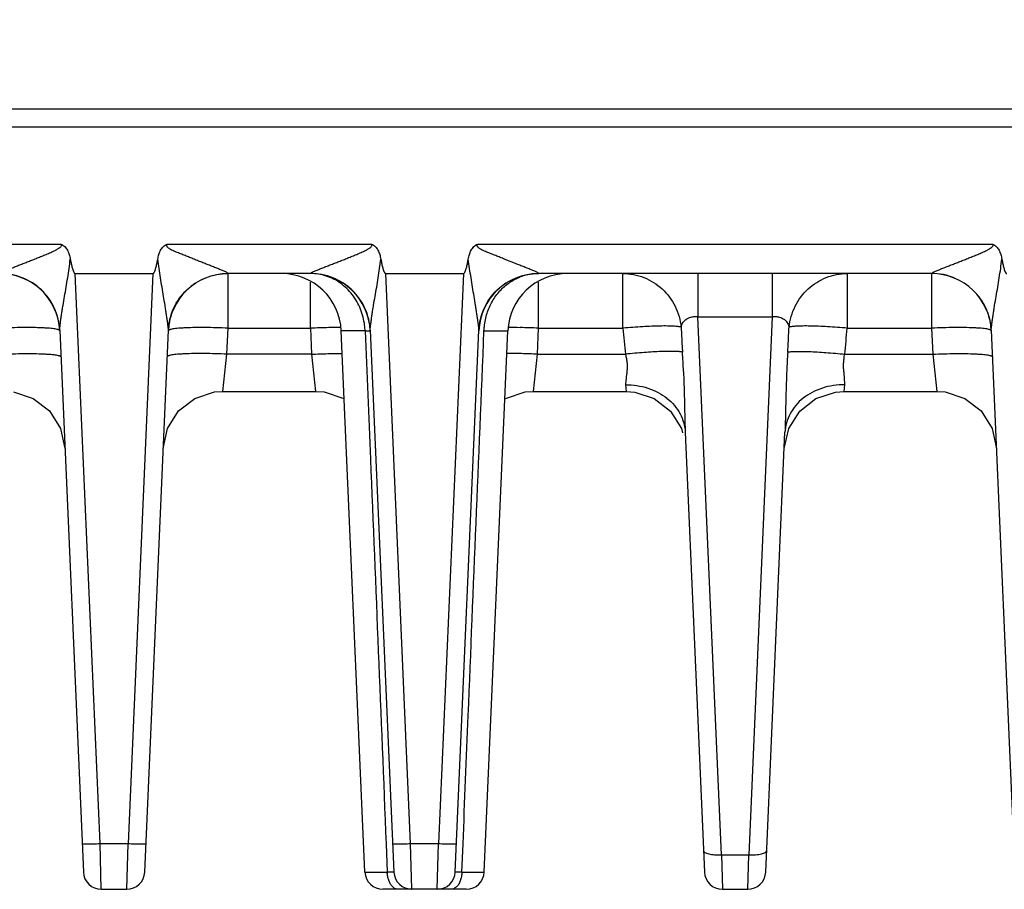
# Model space of a CAD drawing. Header units: inches. Extents: x 0 to 34, y 0 to 22.
# Tile 20 of 68: x 10.2 to 11.8, y 4.7 to 6.2. Entities that reach past the tile are written whole.
import ezdxf

# ---------------------------------------------------------------- set-up
doc = ezdxf.new("R2010")
doc.units = ezdxf.units.IN
doc.header["$LTSCALE"] = 1.87
doc.header["$MEASUREMENT"] = 0
doc.layers.get('0').update_dxf_attribs({"linetype": 'CONTINUOUS'})
doc.layers.add('DIMENSIONS', color=7, linetype='CONTINUOUS')
doc.styles.get("Standard").update_dxf_attribs({"font": 'txt', "width": 0.8})
doc.dimstyles.new('DIMSTYLE_1', dxfattribs={"dimtxt": 0.125, "dimasz": 0.18, "dimexe": 0.18, "dimexo": 0.0625, "dimgap": 0.09, "dimtad": 0, "dimtih": 1, "dimtoh": 1, "dimzin": 4, "dimdsep": 46, "dimtxsty": 'STANDARD', "dimblk": '_FILLED', "dimblk1": '_FILLED', "dimblk2": '_FILLED', "dimcen": 0.09, "dimadec": 0, "dimazin": 0, "dimtp": 0.01, "dimtm": 0.01, "dimtfac": 1, "dimtofl": 0, "dimtmove": 0, "dimatfit": 3, "dimldrblk": '_FILLED', "dimfxl": 1, "dimtolj": 1, "dimtzin": 4, "dimarcsym": 0})

# ---------------------------------------------------------------- blocks, each defined once
blk = doc.blocks.new('*D4')
at = {"layer": 'DIMENSIONS', "color": 2, "linetype": 'CONTINUOUS'}
blk.add_line((11.2351, 7.1717), (11.2351, 10.22), dxfattribs=at)
at = {"layer": 'DIMENSIONS', "color": 2, "linetype": 'CONTINUOUS', "insert": (11.1726, 10.2825), "char_height": 0.125, "width": 1.225, "attachment_point": 1, "rotation": 90, "line_spacing_factor": 0.9}
blk.add_mtext('5.22{\\Ftxt.shx;\\W1.000000;\\H0.125000; }[132.6]', dxfattribs=at)
blk = doc.blocks.new('_FILLED')
at = {"color": 0, "linetype": 'BYBLOCK'}
blk.add_solid([(0, 0), (-1, 0.1736), (-1, -0.1736)], dxfattribs=at)
blk = doc.blocks.new('*D12')
at = {"layer": 'DIMENSIONS', "color": 2, "linetype": 'CONTINUOUS'}
blk.add_line((11.2931, 9.5325), (5.3248, 9.5325), dxfattribs=at)
at = {"layer": 'DIMENSIONS', "color": 2, "linetype": 'CONTINUOUS', "insert": (5.2623, 9.595), "char_height": 0.125, "width": 1.225, "attachment_point": 3, "line_spacing_factor": 0.9}
blk.add_mtext('4.80{\\Ftxt.shx;\\W1.000000;\\H0.125000; }[121.9]', dxfattribs=at)

msp = doc.modelspace()

# ---------------------------------------------------------------- linework, layer by layer
at = {"color": 7, "linetype": 'CONTINUOUS'}
for p, q in [((21.1188, 6.0369), (6.0132, 6.0369)), ((13.6135, 6.0069), (9.2777, 6.0069)), ((9.8796, 5.8114), (10.2212, 5.8114)), ((10.3988, 5.8114), (10.7404, 5.8114)), ((10.9181, 5.8114), (11.7789, 5.8114)), ((10.2866, 4.8084), (10.245, 5.7619)), ((10.245, 5.7619), (10.375, 5.7619)), ((10.375, 5.7619), (10.3334, 4.8084)), ((10.5007, 5.7619), (10.5007, 5.7621)), ((10.5007, 5.6706), (10.5007, 5.7619)), ((10.6385, 5.7619), (10.5007, 5.7619)), ((10.6385, 5.7621), (10.6385, 5.7619)), ((10.6385, 5.6706), (10.6385, 5.7474)), ((10.8059, 4.8084), (10.7642, 5.7619)), ((10.7642, 5.7619), (10.8942, 5.7619)), ((10.8942, 5.7619), (10.8526, 4.8084)), ((11.0199, 5.7619), (11.02, 5.7621)), ((11.677, 5.7619), (11.0199, 5.7619)), ((11.0199, 5.6706), (11.0199, 5.7474)), ((11.161, 5.6706), (11.161, 5.7619)), ((11.2863, 5.7619), (11.2863, 5.6898)), ((11.4106, 5.7619), (11.4106, 5.6898)), ((11.5359, 5.7619), (11.5359, 5.6706)), ((11.677, 5.7621), (11.677, 5.7619)), ((11.677, 5.7619), (11.677, 5.6706)), ((11.3256, 4.7895), (11.2863, 5.6898)), ((11.2863, 5.6898), (11.4106, 5.6898)), ((11.4106, 5.6898), (11.3713, 4.7895)), ((10.2192, 5.667), (10.2587, 4.7606)), ((10.3613, 4.7606), (10.4008, 5.667)), ((10.4988, 5.6271), (10.5007, 5.6706)), ((10.5007, 5.6706), (10.6385, 5.6706)), ((10.6385, 5.6706), (10.6404, 5.6271)), ((10.7295, 4.7606), (10.6899, 5.6662)), ((10.7299, 5.6662), (10.6899, 5.6662)), ((10.7384, 5.667), (10.778, 4.7606)), ((10.8805, 4.7606), (10.9201, 5.667)), ((10.9286, 5.6662), (10.9685, 5.6662)), ((10.929, 4.7606), (10.9685, 5.6662)), ((11.018, 5.6271), (11.0199, 5.6706)), ((11.0199, 5.6706), (11.161, 5.6706)), ((11.5359, 5.6706), (11.677, 5.6706)), ((11.677, 5.6706), (11.6789, 5.6271)), ((11.7769, 5.667), (11.8164, 4.7606)), ((10.4921, 5.5649), (10.4988, 5.6271)), ((10.6404, 5.6271), (10.4988, 5.6271)), ((10.6404, 5.6271), (10.6471, 5.5649)), ((11.0113, 5.5649), (11.018, 5.6271)), ((11.018, 5.6271), (11.1652, 5.6271)), ((11.5317, 5.6271), (11.6789, 5.6271)), ((11.6789, 5.6271), (11.6856, 5.5649)), ((10.4921, 5.5649), (10.6471, 5.5649)), ((11.0113, 5.5649), (11.1662, 5.5649)), ((11.1652, 5.5759), (11.1663, 5.5649)), ((11.1663, 5.5649), (11.1806, 5.5638)), ((11.5163, 5.5638), (11.5306, 5.5649)), ((11.5306, 5.5649), (11.5318, 5.5759)), ((11.5307, 5.5649), (11.6856, 5.5649)), ((11.6856, 5.5649), (11.6998, 5.5639)), ((10.9636, 5.5525), (10.9644, 5.5532)), ((11.6998, 5.5639), (11.7325, 5.5532)), ((11.7325, 5.5532), (11.7597, 5.5321)), ((11.7597, 5.5321), (11.7781, 5.5029)), ((11.4307, 5.4692), (11.4381, 5.5029)), ((11.7781, 5.5029), (11.7855, 5.4692)), ((11.2651, 5.4965), (11.2972, 4.7606)), ((11.3997, 4.7606), (11.4318, 5.4965)), ((10.2866, 4.8084), (10.3334, 4.8084)), ((10.2887, 4.7319), (10.2866, 4.8084)), ((10.3313, 4.7319), (10.3334, 4.8084)), ((10.7649, 4.8079), (10.7668, 4.7606)), ((10.8059, 4.8084), (10.8526, 4.8084)), ((10.808, 4.7319), (10.8059, 4.8084)), ((10.8505, 4.7319), (10.8526, 4.8084)), ((10.8917, 4.7606), (10.8936, 4.8079)), ((11.3256, 4.7895), (11.3713, 4.7895)), ((11.3256, 4.7895), (11.3272, 4.7319)), ((11.3697, 4.7319), (11.3713, 4.7895)), ((10.7295, 4.7606), (10.7668, 4.7606)), ((10.8917, 4.7606), (10.929, 4.7606)), ((10.2887, 4.7319), (10.3313, 4.7319)), ((10.899, 4.7319), (10.7595, 4.7319)), ((11.3272, 4.7319), (11.3697, 4.7319))]:
    msp.add_line(p, q, dxfattribs=at)
for points in [[(10.3922, 5.4692), (10.3996, 5.5029), (10.418, 5.5321), (10.4452, 5.5532), (10.4779, 5.5639), (10.4921, 5.5649)], [(10.6471, 5.5649), (10.6613, 5.5639), (10.6941, 5.5532), (10.6949, 5.5525)], [(10.9644, 5.5532), (10.9972, 5.5639), (11.0113, 5.5649)], [(10.1421, 5.5639), (10.1748, 5.5532), (10.202, 5.5321), (10.2204, 5.5029), (10.2278, 5.4692)], [(11.1806, 5.5638), (11.2133, 5.5531), (11.2404, 5.532)], [(11.4381, 5.5029), (11.4565, 5.532), (11.4836, 5.5531), (11.5163, 5.5638)], [(11.2404, 5.532), (11.2588, 5.5029), (11.2605, 5.4955)]]:
    msp.add_lwpolyline(points, dxfattribs=at)
for centre, radius, start, end in [((10.1193, 5.6619), 0.1, 2.5, 90), ((10.5007, 5.6619), 0.1, 90, 177.5), ((10.59, 5.6619), 0.1, 2.5, 90), ((10.6385, 5.6619), 0.1, 2.5, 90.0042), ((11.0199, 5.6619), 0.1, 89.9948, 177.5), ((11.0684, 5.6619), 0.1, 90, 177.5), ((11.0198, 5.676), 0.0859, 96.9513, 110.8692), ((11.0199, 5.6747), 0.0872, 90.0003, 96.9607), ((11.6769, 5.6611), 0.101, 67.2435, 89.9624), ((11.677, 5.6619), 0.1, 2.5, 90), ((10.1207, 5.663), 0.0985, 24.3607, 30.4467), ((11.678, 5.6628), 0.0989, 24.1403, 39.3081), ((10.1196, 5.6625), 0.0997, 2.5741, 24.3138), ((10.5003, 5.6626), 0.0995, 155.7688, 177.4289), ((10.6389, 5.6625), 0.0996, 8.6511, 23.3725), ((11.677, 5.6625), 0.0999, 12.0804, 24.081), ((11.6779, 5.6626), 0.099, 2.5453, 12.0969), ((10.686, 4.5841), 1.0875, 90.8807, 92.5041), ((10.6827, 4.8278), 0.8438, 89.5595, 90.9093), ((10.9756, 4.7865), 0.885, 89.1221, 90.409), ((10.9716, 4.5576), 1.1141, 87.5152, 89.0999), ((14.2397, 5.9429), 3.0907, 185.055, 185.8643), ((8.4651, 5.9421), 3.0828, 354.1351, 354.9467), ((8.998, 5.4991), 2.2663, 2.5085, 3.3275), ((13.6934, 5.4994), 2.2608, 176.6712, 177.4693), ((10.2887, 4.7619), 0.03, 182.5, 269.9999), ((10.3313, 4.7619), 0.03, 270.0001, 357.5), ((10.7595, 4.7619), 0.03, 182.5004, 270.0048), ((10.8127, 4.7618), 0.046, 181.5556, 184.3034), ((10.808, 4.7619), 0.03, 182.5, 269.9996), ((10.8505, 4.7619), 0.03, 270.0004, 357.5), ((10.899, 4.7619), 0.03, 269.9958, 357.4997), ((11.3272, 4.7619), 0.03, 182.5, 270), ((11.3697, 4.7619), 0.03, 270, 357.5)]:
    msp.add_arc(centre, radius, start, end, dxfattribs=at)
for points, knots in [([(10.1193, 5.7621), (10.1195, 5.7624), (10.1201, 5.7629), (10.1214, 5.7637), (10.1234, 5.7647), (10.1269, 5.7663), (10.1319, 5.7684), (10.1384, 5.771), (10.1452, 5.7737), (10.1523, 5.7765), (10.1595, 5.7793), (10.1668, 5.7821), (10.1742, 5.785), (10.1817, 5.788), (10.1891, 5.791), (10.1954, 5.7935), (10.2004, 5.7957), (10.2041, 5.7973), (10.2078, 5.7989), (10.2109, 5.8004), (10.2133, 5.8016), (10.2151, 5.8026), (10.2168, 5.8036), (10.2183, 5.8046), (10.2193, 5.8054), (10.2204, 5.8063), (10.2216, 5.8075), (10.2223, 5.8096), (10.2216, 5.8109), (10.2212, 5.8114)], [0, 0, 0, 0, 0.007593, 0.021079, 0.040559, 0.0648, 0.120166, 0.180544, 0.244099, 0.309517, 0.376231, 0.443868, 0.512186, 0.581018, 0.650252, 0.719799, 0.754669, 0.789593, 0.824565, 0.859577, 0.877099, 0.894622, 0.912184, 0.929692, 0.938457, 0.947281, 0.96484, 0.98243, 1, 1, 1, 1]), ([(10.2212, 5.8114), (10.2223, 5.8109), (10.2246, 5.8097), (10.2276, 5.8072), (10.2301, 5.8042), (10.2328, 5.7998), (10.2352, 5.7938), (10.2364, 5.7888), (10.2368, 5.7863)], [0, 0, 0, 0, 0.125071, 0.250047, 0.375256, 0.500323, 0.750124, 1, 1, 1, 1]), ([(10.3832, 5.7863), (10.3836, 5.7888), (10.3848, 5.7938), (10.3872, 5.7998), (10.3899, 5.8042), (10.3924, 5.8072), (10.3954, 5.8097), (10.3977, 5.8109), (10.3988, 5.8114)], [0, 0, 0, 0, 0.249883, 0.499696, 0.624777, 0.749929, 0.874955, 1, 1, 1, 1]), ([(10.5007, 5.7621), (10.5007, 5.7622), (10.5005, 5.7624), (10.4998, 5.7629), (10.4986, 5.7637), (10.4966, 5.7647), (10.4941, 5.7658), (10.4912, 5.767), (10.487, 5.7688), (10.4816, 5.771), (10.4747, 5.7737), (10.4676, 5.7765), (10.4604, 5.7793), (10.4531, 5.7822), (10.4457, 5.7852), (10.4383, 5.7882), (10.4308, 5.7912), (10.4245, 5.7937), (10.4195, 5.7957), (10.4157, 5.7972), (10.4119, 5.7987), (10.4082, 5.8004), (10.4051, 5.8019), (10.4028, 5.8033), (10.4011, 5.8044), (10.3998, 5.8056), (10.3989, 5.8066), (10.3983, 5.8075), (10.398, 5.8085), (10.398, 5.8095), (10.3983, 5.8105), (10.3986, 5.8111), (10.3988, 5.8114)], [0, 0, 0, 0, 0.002974, 0.007543, 0.021292, 0.04078, 0.064867, 0.091882, 0.120415, 0.18071, 0.24419, 0.309593, 0.37623, 0.443733, 0.511893, 0.580606, 0.649769, 0.719287, 0.754152, 0.78907, 0.824027, 0.859009, 0.894014, 0.911554, 0.928998, 0.946519, 0.95555, 0.964552, 0.973268, 0.981991, 0.991011, 1, 1, 1, 1]), ([(10.6385, 5.7621), (10.6387, 5.7624), (10.6393, 5.7629), (10.6406, 5.7637), (10.6426, 5.7647), (10.6462, 5.7663), (10.6512, 5.7684), (10.6576, 5.771), (10.6644, 5.7737), (10.6715, 5.7765), (10.6787, 5.7793), (10.6861, 5.7821), (10.6934, 5.785), (10.7009, 5.788), (10.7084, 5.791), (10.7146, 5.7935), (10.7196, 5.7957), (10.7233, 5.7973), (10.727, 5.7989), (10.7301, 5.8004), (10.7325, 5.8016), (10.7343, 5.8026), (10.7361, 5.8036), (10.7375, 5.8046), (10.7386, 5.8054), (10.7396, 5.8063), (10.7409, 5.8075), (10.7415, 5.8096), (10.7409, 5.8109), (10.7404, 5.8114)], [0, 0, 0, 0, 0.007593, 0.021079, 0.040559, 0.0648, 0.120166, 0.180544, 0.244099, 0.309517, 0.376231, 0.443868, 0.512186, 0.581018, 0.650252, 0.719799, 0.754669, 0.789593, 0.824565, 0.859577, 0.877099, 0.894622, 0.912184, 0.929692, 0.938457, 0.947281, 0.96484, 0.98243, 1, 1, 1, 1]), ([(10.7404, 5.8114), (10.7416, 5.8109), (10.7438, 5.8097), (10.7468, 5.8072), (10.7493, 5.8042), (10.752, 5.7998), (10.7544, 5.7938), (10.7556, 5.7888), (10.7561, 5.7863)], [0, 0, 0, 0, 0.125071, 0.250047, 0.375256, 0.500323, 0.750124, 1, 1, 1, 1]), ([(10.9024, 5.7863), (10.9029, 5.7888), (10.9041, 5.7938), (10.9064, 5.7998), (10.9091, 5.8042), (10.9116, 5.8072), (10.9146, 5.8097), (10.9169, 5.8109), (10.9181, 5.8114)], [0, 0, 0, 0, 0.249883, 0.499696, 0.624777, 0.749929, 0.874955, 1, 1, 1, 1]), ([(11.02, 5.7621), (11.0199, 5.7622), (11.0197, 5.7624), (11.019, 5.7629), (11.0178, 5.7637), (11.0158, 5.7647), (11.0133, 5.7658), (11.0104, 5.767), (11.0063, 5.7688), (11.0008, 5.771), (10.9939, 5.7737), (10.9869, 5.7765), (10.9796, 5.7793), (10.9723, 5.7822), (10.9649, 5.7852), (10.9575, 5.7882), (10.95, 5.7912), (10.9438, 5.7937), (10.9387, 5.7957), (10.9349, 5.7972), (10.9312, 5.7987), (10.9274, 5.8004), (10.9244, 5.8019), (10.922, 5.8033), (10.9203, 5.8044), (10.919, 5.8056), (10.9181, 5.8066), (10.9176, 5.8075), (10.9172, 5.8085), (10.9172, 5.8095), (10.9175, 5.8105), (10.9179, 5.8111), (10.9181, 5.8114)], [0, 0, 0, 0, 0.002974, 0.007543, 0.021292, 0.04078, 0.064867, 0.091882, 0.120415, 0.18071, 0.24419, 0.309593, 0.37623, 0.443733, 0.511893, 0.580606, 0.649769, 0.719287, 0.754152, 0.78907, 0.824027, 0.859009, 0.894014, 0.911554, 0.928998, 0.946519, 0.95555, 0.964552, 0.973268, 0.981991, 0.991011, 1, 1, 1, 1]), ([(11.677, 5.7621), (11.6771, 5.7624), (11.6778, 5.7629), (11.6791, 5.7637), (11.6811, 5.7647), (11.6846, 5.7663), (11.6896, 5.7684), (11.6961, 5.771), (11.7029, 5.7737), (11.71, 5.7765), (11.7172, 5.7793), (11.7245, 5.7821), (11.7319, 5.785), (11.7394, 5.788), (11.7468, 5.791), (11.7531, 5.7935), (11.758, 5.7957), (11.7618, 5.7973), (11.7655, 5.7989), (11.7685, 5.8004), (11.771, 5.8016), (11.7728, 5.8026), (11.7745, 5.8036), (11.776, 5.8046), (11.777, 5.8054), (11.7781, 5.8063), (11.7793, 5.8075), (11.78, 5.8096), (11.7793, 5.8109), (11.7789, 5.8114)], [0, 0, 0, 0, 0.007593, 0.021079, 0.040559, 0.0648, 0.120166, 0.180544, 0.244099, 0.309517, 0.376231, 0.443868, 0.512186, 0.581018, 0.650252, 0.719799, 0.754669, 0.789593, 0.824565, 0.859577, 0.877099, 0.894622, 0.912184, 0.929692, 0.938457, 0.947281, 0.96484, 0.98243, 1, 1, 1, 1]), ([(11.7789, 5.8114), (11.78, 5.8109), (11.7823, 5.8097), (11.7853, 5.8072), (11.7878, 5.8042), (11.7905, 5.7998), (11.7929, 5.7938), (11.794, 5.7888), (11.7945, 5.7863)], [0, 0, 0, 0, 0.125071, 0.250047, 0.375256, 0.500323, 0.750124, 1, 1, 1, 1]), ([(10.2192, 5.667), (10.2191, 5.6678), (10.2192, 5.6696), (10.2196, 5.6737), (10.2203, 5.6793), (10.2212, 5.6863), (10.2223, 5.6936), (10.2235, 5.7011), (10.2251, 5.7112), (10.2273, 5.7239), (10.23, 5.7393), (10.2325, 5.7549), (10.2349, 5.7705), (10.2362, 5.781), (10.2368, 5.7863)], [0, 0, 0, 0, 0.019961, 0.044774, 0.100599, 0.160196, 0.221726, 0.284429, 0.347866, 0.476246, 0.606051, 0.736825, 0.868224, 1, 1, 1, 1]), ([(10.2368, 5.7863), (10.2372, 5.7841), (10.2379, 5.7809), (10.2388, 5.7766), (10.2396, 5.7734), (10.2404, 5.7702), (10.2414, 5.7671), (10.2423, 5.7648), (10.2431, 5.7634), (10.2437, 5.7625), (10.2445, 5.7619), (10.245, 5.7619)], [0, 0, 0, 0, 0.250346, 0.37552, 0.500693, 0.625864, 0.751025, 0.876116, 0.907422, 0.938713, 1, 1, 1, 1]), ([(10.375, 5.7619), (10.3755, 5.7619), (10.3763, 5.7625), (10.3769, 5.7634), (10.3774, 5.7643), (10.378, 5.7656), (10.3788, 5.7676), (10.3796, 5.7702), (10.3804, 5.7734), (10.3812, 5.7766), (10.3821, 5.7809), (10.3828, 5.7841), (10.3832, 5.7863)], [0, 0, 0, 0, 0.061335, 0.092616, 0.123924, 0.186494, 0.249072, 0.374217, 0.499372, 0.624529, 0.749687, 1, 1, 1, 1]), ([(10.4008, 5.667), (10.4009, 5.6678), (10.4008, 5.6696), (10.4005, 5.6725), (10.4002, 5.6757), (10.3996, 5.6803), (10.3988, 5.6862), (10.3976, 5.6935), (10.3965, 5.701), (10.3949, 5.7111), (10.3928, 5.7239), (10.3902, 5.7393), (10.3877, 5.7549), (10.3853, 5.7706), (10.3839, 5.781), (10.3832, 5.7863)], [0, 0, 0, 0, 0.019415, 0.044427, 0.071671, 0.100195, 0.159717, 0.221229, 0.283952, 0.347462, 0.476057, 0.606009, 0.736805, 0.868204, 1, 1, 1, 1]), ([(10.7384, 5.667), (10.7384, 5.6678), (10.7384, 5.6696), (10.7388, 5.6737), (10.7395, 5.6793), (10.7405, 5.6863), (10.7415, 5.6936), (10.7427, 5.7011), (10.7443, 5.7112), (10.7465, 5.7239), (10.7492, 5.7393), (10.7518, 5.7549), (10.7541, 5.7705), (10.7554, 5.781), (10.7561, 5.7863)], [0, 0, 0, 0, 0.019961, 0.044774, 0.100599, 0.160196, 0.221726, 0.284429, 0.347866, 0.476246, 0.606051, 0.736825, 0.868224, 1, 1, 1, 1]), ([(10.7561, 5.7863), (10.7565, 5.7841), (10.7571, 5.7809), (10.758, 5.7766), (10.7588, 5.7734), (10.7597, 5.7702), (10.7607, 5.7671), (10.7616, 5.7648), (10.7624, 5.7634), (10.763, 5.7625), (10.7637, 5.7619), (10.7642, 5.7619)], [0, 0, 0, 0, 0.250346, 0.37552, 0.500693, 0.625864, 0.751025, 0.876116, 0.907422, 0.938713, 1, 1, 1, 1]), ([(10.8942, 5.7619), (10.8948, 5.7619), (10.8955, 5.7625), (10.8961, 5.7634), (10.8966, 5.7643), (10.8972, 5.7656), (10.898, 5.7676), (10.8988, 5.7702), (10.8997, 5.7734), (10.9004, 5.7766), (10.9014, 5.7809), (10.902, 5.7841), (10.9024, 5.7863)], [0, 0, 0, 0, 0.061335, 0.092616, 0.123924, 0.186494, 0.249072, 0.374217, 0.499372, 0.624529, 0.749687, 1, 1, 1, 1]), ([(10.9201, 5.667), (10.9201, 5.6678), (10.92, 5.6696), (10.9198, 5.6725), (10.9194, 5.6757), (10.9188, 5.6803), (10.918, 5.6862), (10.9169, 5.6935), (10.9157, 5.701), (10.9141, 5.7111), (10.912, 5.7239), (10.9095, 5.7393), (10.9069, 5.7549), (10.9045, 5.7706), (10.9031, 5.781), (10.9024, 5.7863)], [0, 0, 0, 0, 0.019415, 0.044427, 0.071671, 0.100195, 0.159717, 0.221229, 0.283952, 0.347462, 0.476057, 0.606009, 0.736805, 0.868204, 1, 1, 1, 1]), ([(11.7769, 5.667), (11.7768, 5.6678), (11.7769, 5.6696), (11.7773, 5.6737), (11.7779, 5.6793), (11.7789, 5.6863), (11.78, 5.6936), (11.7812, 5.7011), (11.7828, 5.7112), (11.785, 5.7239), (11.7877, 5.7393), (11.7902, 5.7549), (11.7926, 5.7705), (11.7939, 5.781), (11.7945, 5.7863)], [0, 0, 0, 0, 0.019961, 0.044774, 0.100599, 0.160196, 0.221726, 0.284429, 0.347866, 0.476246, 0.606051, 0.736825, 0.868224, 1, 1, 1, 1]), ([(11.7945, 5.7863), (11.7949, 5.7841), (11.7956, 5.7809), (11.7965, 5.7766), (11.7973, 5.7734), (11.7981, 5.7702), (11.7991, 5.7671), (11.8, 5.7648), (11.8008, 5.7634), (11.8014, 5.7625), (11.8022, 5.7619), (11.8027, 5.7619)], [0, 0, 0, 0, 0.250346, 0.37552, 0.500693, 0.625864, 0.751025, 0.876116, 0.907422, 0.938713, 1, 1, 1, 1]), ([(10.2192, 5.667), (10.2186, 5.6796), (10.2126, 5.7048), (10.1901, 5.7363), (10.1575, 5.7573), (10.1319, 5.7621), (10.1193, 5.7621)], [0, 0, 0, 0, 0.249365, 0.499026, 0.749311, 1, 1, 1, 1]), ([(10.4008, 5.667), (10.4014, 5.6796), (10.4074, 5.7048), (10.4299, 5.7363), (10.4626, 5.7573), (10.4881, 5.7621), (10.5007, 5.7621)], [0, 0, 0, 0, 0.249407, 0.499144, 0.749378, 1, 1, 1, 1]), ([(10.7384, 5.667), (10.7379, 5.6796), (10.7318, 5.7048), (10.7093, 5.7363), (10.6767, 5.7573), (10.6511, 5.7621), (10.6385, 5.7621)], [0, 0, 0, 0, 0.249365, 0.499026, 0.749311, 1, 1, 1, 1]), ([(10.7221, 5.7025), (10.7187, 5.7112), (10.7094, 5.7275), (10.6927, 5.7437), (10.6773, 5.7531), (10.6608, 5.7598), (10.6474, 5.7619), (10.6385, 5.7619)], [0, 0, 0, 0, 0.259379, 0.510194, 0.633407, 0.755852, 1, 1, 1, 1]), ([(10.9201, 5.667), (10.9206, 5.6796), (10.9266, 5.7048), (10.9491, 5.7363), (10.9818, 5.7573), (11.0073, 5.7621), (11.02, 5.7621)], [0, 0, 0, 0, 0.249407, 0.499144, 0.749378, 1, 1, 1, 1]), ([(10.9338, 5.6956), (10.9361, 5.7025), (10.9419, 5.7159), (10.9546, 5.7333), (10.9705, 5.7473), (10.9828, 5.7538), (10.9892, 5.7562)], [0, 0, 0, 0, 0.259023, 0.511709, 0.758039, 1, 1, 1, 1]), ([(11.161, 5.7619), (11.1729, 5.7619), (11.197, 5.7573), (11.228, 5.7377), (11.2501, 5.7082), (11.2569, 5.6844), (11.2582, 5.6723)], [0, 0, 0, 0, 0.247448, 0.496324, 0.747311, 1, 1, 1, 1]), ([(11.4388, 5.6723), (11.44, 5.6844), (11.4469, 5.7082), (11.469, 5.7377), (11.5, 5.7573), (11.524, 5.7619), (11.5359, 5.7619)], [0, 0, 0, 0, 0.252689, 0.503676, 0.752552, 1, 1, 1, 1]), ([(10.7299, 5.6662), (10.7297, 5.6693), (10.7286, 5.6817), (10.7256, 5.6938), (10.7221, 5.7025)], [0, 0, 0, 0, 0.251354, 1, 1, 1, 1]), ([(10.9286, 5.6662), (10.9287, 5.6687), (10.9295, 5.6786), (10.9315, 5.6885), (10.9338, 5.6956)], [0, 0, 0, 0, 0.250931, 1, 1, 1, 1]), ([(11.2582, 5.6723), (11.2584, 5.6735), (11.259, 5.6758), (11.2613, 5.6803), (11.266, 5.6857), (11.2732, 5.6892), (11.2803, 5.6902), (11.2843, 5.6901), (11.2863, 5.6898)], [0, 0, 0, 0, 0.097307, 0.196248, 0.412425, 0.676718, 0.833819, 1, 1, 1, 1]), ([(11.4106, 5.6898), (11.4126, 5.69), (11.4166, 5.6902), (11.4237, 5.6892), (11.4309, 5.6857), (11.4365, 5.6794), (11.4383, 5.6747), (11.4388, 5.6723)], [0, 0, 0, 0, 0.166419, 0.323579, 0.587997, 0.804239, 1, 1, 1, 1]), ([(10.2192, 5.6662), (10.2192, 5.6665), (10.2188, 5.667), (10.218, 5.6675), (10.2172, 5.6679), (10.2161, 5.6682), (10.2142, 5.6687), (10.2112, 5.6693), (10.207, 5.6699), (10.202, 5.6704), (10.1961, 5.6708), (10.187, 5.6713), (10.174, 5.6716), (10.157, 5.6716), (10.1385, 5.6713), (10.1258, 5.6709), (10.1193, 5.6706)], [0, 0, 0, 0, 0.009681, 0.01695, 0.026219, 0.037598, 0.051136, 0.084731, 0.126849, 0.177157, 0.235272, 0.300658, 0.450636, 0.621573, 0.807239, 1, 1, 1, 1]), ([(10.5007, 5.6706), (10.4942, 5.6709), (10.4815, 5.6713), (10.463, 5.6716), (10.446, 5.6716), (10.433, 5.6713), (10.4239, 5.6708), (10.418, 5.6704), (10.413, 5.6699), (10.4088, 5.6693), (10.4058, 5.6687), (10.4039, 5.6682), (10.4028, 5.6679), (10.402, 5.6675), (10.4012, 5.667), (10.4008, 5.6665), (10.4008, 5.6662)], [0, 0, 0, 0, 0.192761, 0.378426, 0.549363, 0.699342, 0.764728, 0.822843, 0.873151, 0.915269, 0.948864, 0.962402, 0.973781, 0.98305, 0.990319, 1, 1, 1, 1]), ([(10.7299, 5.6662), (10.7305, 5.6662), (10.7317, 5.6663), (10.7334, 5.6663), (10.7349, 5.6663), (10.7361, 5.6663), (10.737, 5.6663), (10.7375, 5.6663), (10.7378, 5.6663), (10.7381, 5.6663), (10.7383, 5.6663), (10.7384, 5.6663), (10.7384, 5.6662), (10.7384, 5.6662)], [0, 0, 0, 0, 0.224439, 0.423871, 0.595985, 0.738936, 0.851578, 0.896198, 0.932876, 0.961563, 0.982231, 0.994903, 1, 1, 1, 1]), ([(10.7299, 5.6662), (10.7328, 5.5947), (10.7402, 5.4159), (10.7519, 5.1298), (10.7606, 4.9152), (10.7649, 4.8079)], [0, 0, 0, 0, 0.250007, 0.625009, 1, 1, 1, 1]), ([(10.8936, 4.8079), (10.8964, 4.8795), (10.9037, 5.0583), (10.9153, 5.3444), (10.9242, 5.5589), (10.9286, 5.6662)], [0, 0, 0, 0, 0.249992, 0.624991, 1, 1, 1, 1]), ([(11.2582, 5.6723), (11.2574, 5.6725), (11.2557, 5.6729), (11.2515, 5.6735), (11.2446, 5.674), (11.2346, 5.6743), (11.2226, 5.6742), (11.2088, 5.6737), (11.188, 5.6727), (11.172, 5.6715), (11.161, 5.6706)], [0, 0, 0, 0, 0.023199, 0.053084, 0.132282, 0.235794, 0.360728, 0.503773, 0.661054, 1, 1, 1, 1]), ([(11.2582, 5.6723), (11.2584, 5.6688), (11.2587, 5.6636), (11.2591, 5.6566), (11.2593, 5.6515), (11.2595, 5.6463), (11.2599, 5.6394), (11.2602, 5.6341), (11.2605, 5.6306)], [0, 0, 0, 0, 0.252121, 0.376611, 0.500006, 0.6234, 0.747889, 1, 1, 1, 1]), ([(11.4364, 5.6306), (11.4367, 5.6341), (11.4371, 5.6394), (11.4374, 5.6463), (11.4376, 5.6515), (11.4378, 5.6566), (11.4382, 5.6636), (11.4385, 5.6688), (11.4388, 5.6723)], [0, 0, 0, 0, 0.252111, 0.3766, 0.499994, 0.623389, 0.747879, 1, 1, 1, 1]), ([(11.5359, 5.6706), (11.5249, 5.6715), (11.5089, 5.6727), (11.4882, 5.6737), (11.4744, 5.6742), (11.4623, 5.6743), (11.4523, 5.674), (11.4454, 5.6735), (11.4412, 5.6729), (11.4395, 5.6725), (11.4388, 5.6723)], [0, 0, 0, 0, 0.338945, 0.496225, 0.63927, 0.764204, 0.867717, 0.946915, 0.976801, 1, 1, 1, 1]), ([(11.7769, 5.6662), (11.7769, 5.6665), (11.7765, 5.667), (11.7757, 5.6675), (11.7748, 5.6679), (11.7738, 5.6682), (11.7719, 5.6687), (11.7689, 5.6693), (11.7647, 5.6699), (11.7597, 5.6704), (11.7538, 5.6708), (11.7447, 5.6713), (11.7317, 5.6716), (11.7146, 5.6716), (11.6962, 5.6713), (11.6835, 5.6709), (11.677, 5.6706)], [0, 0, 0, 0, 0.009681, 0.01695, 0.026219, 0.037598, 0.051136, 0.084731, 0.126849, 0.177157, 0.235272, 0.300658, 0.450636, 0.621573, 0.807239, 1, 1, 1, 1]), ([(11.2605, 5.6306), (11.2586, 5.631), (11.254, 5.6315), (11.246, 5.6318), (11.2359, 5.6318), (11.2241, 5.6315), (11.2107, 5.6308), (11.1909, 5.6295), (11.1756, 5.6282), (11.1652, 5.6271)], [0, 0, 0, 0, 0.060679, 0.145039, 0.251127, 0.376243, 0.517379, 0.671081, 1, 1, 1, 1]), ([(11.4365, 5.6306), (11.4383, 5.631), (11.443, 5.6315), (11.4509, 5.6318), (11.461, 5.6318), (11.4728, 5.6315), (11.4862, 5.6308), (11.506, 5.6295), (11.5213, 5.6282), (11.5317, 5.6271)], [0, 0, 0, 0, 0.060649, 0.144981, 0.251051, 0.376162, 0.517306, 0.671027, 1, 1, 1, 1]), ([(10.1212, 5.6271), (10.1277, 5.6274), (10.1404, 5.6278), (10.1589, 5.6282), (10.1759, 5.6281), (10.1889, 5.6278), (10.198, 5.6273), (10.2039, 5.6269), (10.2089, 5.6264), (10.2131, 5.6258), (10.2161, 5.6253), (10.218, 5.6248), (10.2191, 5.6244), (10.2199, 5.624), (10.2207, 5.6236), (10.2211, 5.6231), (10.2211, 5.6228)], [0, 0, 0, 0, 0.192799, 0.378502, 0.549469, 0.699473, 0.764871, 0.822997, 0.873316, 0.915443, 0.949037, 0.962569, 0.973937, 0.983188, 0.990428, 1, 1, 1, 1]), ([(10.4988, 5.6271), (10.4923, 5.6274), (10.4796, 5.6278), (10.4612, 5.6282), (10.4441, 5.6281), (10.4311, 5.6278), (10.422, 5.6273), (10.4161, 5.6269), (10.4111, 5.6264), (10.4069, 5.6258), (10.4039, 5.6253), (10.402, 5.6248), (10.4009, 5.6244), (10.4001, 5.624), (10.3993, 5.6236), (10.3989, 5.6231), (10.3989, 5.6228)], [0, 0, 0, 0, 0.192797, 0.378497, 0.549466, 0.699472, 0.764871, 0.822997, 0.873317, 0.915444, 0.949038, 0.96257, 0.973937, 0.983188, 0.990428, 1, 1, 1, 1]), ([(10.6404, 5.6271), (10.6494, 5.6275), (10.6666, 5.6281), (10.6838, 5.6282), (10.6921, 5.6281)], [0, 0, 0, 0, 0.519046, 1, 1, 1, 1]), ([(11.018, 5.6271), (11.0091, 5.6275), (10.9919, 5.6281), (10.9746, 5.6282), (10.9664, 5.6281)], [0, 0, 0, 0, 0.519043, 1, 1, 1, 1]), ([(11.1652, 5.6271), (11.1658, 5.6246), (11.1668, 5.6197), (11.1679, 5.6122), (11.1682, 5.605), (11.1676, 5.5982), (11.1668, 5.5918), (11.1659, 5.5845), (11.1655, 5.5792), (11.1652, 5.5759)], [0, 0, 0, 0, 0.149056, 0.295184, 0.435468, 0.568611, 0.693559, 0.808143, 1, 1, 1, 1]), ([(11.5318, 5.5759), (11.5317, 5.5792), (11.5317, 5.5845), (11.5311, 5.5918), (11.5304, 5.5982), (11.5299, 5.6038), (11.5298, 5.6085), (11.5299, 5.6134), (11.5305, 5.6196), (11.5313, 5.6246), (11.5317, 5.6271)], [0, 0, 0, 0, 0.191754, 0.306225, 0.431132, 0.564515, 0.63391, 0.704961, 0.850979, 1, 1, 1, 1]), ([(11.6789, 5.6271), (11.6854, 5.6274), (11.6981, 5.6278), (11.7165, 5.6282), (11.7336, 5.6281), (11.7466, 5.6278), (11.7557, 5.6273), (11.7616, 5.6269), (11.7666, 5.6264), (11.7708, 5.6258), (11.7738, 5.6253), (11.7757, 5.6248), (11.7767, 5.6244), (11.7776, 5.624), (11.7784, 5.6236), (11.7788, 5.6231), (11.7788, 5.6228)], [0, 0, 0, 0, 0.192799, 0.378502, 0.549469, 0.699473, 0.764871, 0.822997, 0.873316, 0.915443, 0.949037, 0.962569, 0.973937, 0.983188, 0.990428, 1, 1, 1, 1]), ([(11.2621, 5.5983), (11.2625, 5.5896), (11.2631, 5.5723), (11.2638, 5.5466), (11.2643, 5.5214), (11.2647, 5.5047), (11.2651, 5.4965)], [0, 0, 0, 0, 0.256152, 0.509098, 0.757325, 1, 1, 1, 1]), ([(11.4348, 5.5992), (11.4344, 5.5904), (11.4338, 5.573), (11.4331, 5.5471), (11.4326, 5.5216), (11.4322, 5.5048), (11.4318, 5.4965)], [0, 0, 0, 0, 0.256171, 0.50911, 0.757483, 1, 1, 1, 1]), ([(11.1652, 5.5759), (11.1715, 5.576), (11.1842, 5.5751), (11.2026, 5.5709), (11.2197, 5.5637), (11.2348, 5.5539), (11.2473, 5.5419), (11.2569, 5.5279), (11.2631, 5.5126), (11.2648, 5.5018), (11.2651, 5.4965)], [0, 0, 0, 0, 0.135454, 0.269704, 0.400796, 0.527924, 0.650843, 0.769919, 0.886025, 1, 1, 1, 1]), ([(11.5318, 5.5759), (11.5254, 5.576), (11.5127, 5.5751), (11.4943, 5.5709), (11.4773, 5.5637), (11.4622, 5.5539), (11.4496, 5.5419), (11.44, 5.5279), (11.4338, 5.5126), (11.4321, 5.5018), (11.4318, 5.4965)], [0, 0, 0, 0, 0.135454, 0.269705, 0.400798, 0.527928, 0.650848, 0.769924, 0.886027, 1, 1, 1, 1]), ([(10.2567, 4.8084), (10.2567, 4.8083), (10.2569, 4.8082), (10.2573, 4.8081), (10.2581, 4.808), (10.259, 4.808), (10.2603, 4.8079), (10.2618, 4.8079), (10.2636, 4.8078), (10.2663, 4.8078), (10.2702, 4.8079), (10.2753, 4.808), (10.2809, 4.8081), (10.2847, 4.8083), (10.2866, 4.8084)], [0, 0, 0, 0, 0.006428, 0.021401, 0.045484, 0.07863, 0.120645, 0.171073, 0.229389, 0.295062, 0.446076, 0.618479, 0.805883, 1, 1, 1, 1]), ([(10.3334, 4.8084), (10.3353, 4.8083), (10.3391, 4.8081), (10.3447, 4.808), (10.3498, 4.8079), (10.3537, 4.8078), (10.3564, 4.8078), (10.3582, 4.8079), (10.3597, 4.8079), (10.361, 4.808), (10.3619, 4.808), (10.3627, 4.8081), (10.3631, 4.8082), (10.3633, 4.8083), (10.3633, 4.8084)], [0, 0, 0, 0, 0.194117, 0.381521, 0.553924, 0.704937, 0.770611, 0.828927, 0.879355, 0.92137, 0.954515, 0.978599, 0.993572, 1, 1, 1, 1]), ([(10.7759, 4.8084), (10.7759, 4.8083), (10.7762, 4.8082), (10.7766, 4.8081), (10.7773, 4.808), (10.7783, 4.808), (10.7795, 4.8079), (10.781, 4.8079), (10.7828, 4.8078), (10.7855, 4.8078), (10.7894, 4.8079), (10.7946, 4.808), (10.8001, 4.8081), (10.8039, 4.8083), (10.8059, 4.8084)], [0, 0, 0, 0, 0.006428, 0.021401, 0.045484, 0.07863, 0.120645, 0.171073, 0.229389, 0.295062, 0.446076, 0.618479, 0.805883, 1, 1, 1, 1]), ([(10.8526, 4.8084), (10.8545, 4.8083), (10.8584, 4.8081), (10.8639, 4.808), (10.869, 4.8079), (10.8729, 4.8078), (10.8757, 4.8078), (10.8774, 4.8079), (10.8789, 4.8079), (10.8802, 4.808), (10.8812, 4.808), (10.8819, 4.8081), (10.8823, 4.8082), (10.8826, 4.8083), (10.8826, 4.8084)], [0, 0, 0, 0, 0.194117, 0.381521, 0.553924, 0.704937, 0.770611, 0.828927, 0.879355, 0.92137, 0.954515, 0.978599, 0.993572, 1, 1, 1, 1]), ([(11.2956, 4.7966), (11.2956, 4.7963), (11.2958, 4.7957), (11.2963, 4.7949), (11.297, 4.7941), (11.2985, 4.7931), (11.301, 4.792), (11.3048, 4.7909), (11.3093, 4.7901), (11.3144, 4.7896), (11.3199, 4.7894), (11.3237, 4.7894), (11.3256, 4.7895)], [0, 0, 0, 0, 0.025609, 0.05396, 0.086901, 0.125526, 0.221504, 0.34223, 0.485186, 0.646201, 0.820134, 1, 1, 1, 1]), ([(11.3713, 4.7895), (11.3732, 4.7894), (11.377, 4.7894), (11.3826, 4.7896), (11.3877, 4.7901), (11.3922, 4.7909), (11.3959, 4.792), (11.3984, 4.7931), (11.3999, 4.7941), (11.4006, 4.7949), (11.4011, 4.7957), (11.4013, 4.7963), (11.4013, 4.7966)], [0, 0, 0, 0, 0.179857, 0.353779, 0.514786, 0.657734, 0.778453, 0.874427, 0.913056, 0.946005, 0.974371, 1, 1, 1, 1]), ([(10.778, 4.7606), (10.778, 4.7605), (10.7779, 4.7605), (10.7778, 4.7605), (10.7775, 4.7605), (10.7772, 4.7604), (10.7768, 4.7604), (10.7761, 4.7604), (10.7749, 4.7604), (10.7733, 4.7604), (10.7714, 4.7604), (10.7692, 4.7605), (10.7676, 4.7605), (10.7668, 4.7606)], [0, 0, 0, 0, 0.005021, 0.017675, 0.038463, 0.067402, 0.104451, 0.149544, 0.263268, 0.407162, 0.579671, 0.778311, 1, 1, 1, 1]), ([(10.7698, 4.7456), (10.769, 4.7476), (10.7677, 4.7518), (10.7671, 4.7561), (10.7669, 4.7583)], [0, 0, 0, 0, 0.489288, 1, 1, 1, 1]), ([(10.8917, 4.7606), (10.8909, 4.7605), (10.8893, 4.7605), (10.8871, 4.7604), (10.8851, 4.7604), (10.8835, 4.7604), (10.8824, 4.7604), (10.8817, 4.7604), (10.8813, 4.7604), (10.8809, 4.7605), (10.8807, 4.7605), (10.8806, 4.7605), (10.8805, 4.7605), (10.8805, 4.7606)], [0, 0, 0, 0, 0.221661, 0.42028, 0.592775, 0.736664, 0.850392, 0.89549, 0.932547, 0.961496, 0.982296, 0.994965, 1, 1, 1, 1]), ([(10.8917, 4.7606), (10.8916, 4.758), (10.8911, 4.7531), (10.8898, 4.7483), (10.8889, 4.7461)], [0, 0, 0, 0, 0.50975, 1, 1, 1, 1]), ([(10.7855, 4.7319), (10.784, 4.7319), (10.7807, 4.7326), (10.7762, 4.7355), (10.7724, 4.7399), (10.7706, 4.7436), (10.7698, 4.7456)], [0, 0, 0, 0, 0.21339, 0.446227, 0.707572, 1, 1, 1, 1]), ([(10.8889, 4.7461), (10.8885, 4.745), (10.8868, 4.7412), (10.8844, 4.7377), (10.8821, 4.7357)], [0, 0, 0, 0, 0.271712, 1, 1, 1, 1]), ([(10.8821, 4.7357), (10.8808, 4.7345), (10.8779, 4.7326), (10.8745, 4.7319), (10.8729, 4.7319)], [0, 0, 0, 0, 0.522563, 1, 1, 1, 1])]:
    msp.add_open_spline(points, degree=3, knots=knots, dxfattribs=at)

# ---------------------------------------------------------------- dimensions: what is measured, and where the dimension line sits
at = {"layer": 'DIMENSIONS', "color": 2, "linetype": 'CONTINUOUS'}
for feature_location, offset, dtype, origin, picture, middle in [((11.2351, 7.1717), (0, 3.0482), 1, (6.0132, 6.0369), '*D4', (11.2351, 10.895)), ((11.2931, 9.5325), (-5.9683, 0), 0, (11.3556, 4.7319), '*D12', (4.3998, 9.5325))]:
    dim = msp.add_ordinate_dim(feature_location=feature_location, offset=offset, dtype=dtype, origin=origin, dimstyle='DIMSTYLE_1', dxfattribs=at)
    dim.commit()
    dim.dimension.update_dxf_attribs({"geometry": picture, "text_midpoint": middle})

doc.saveas('drawing.dxf')
